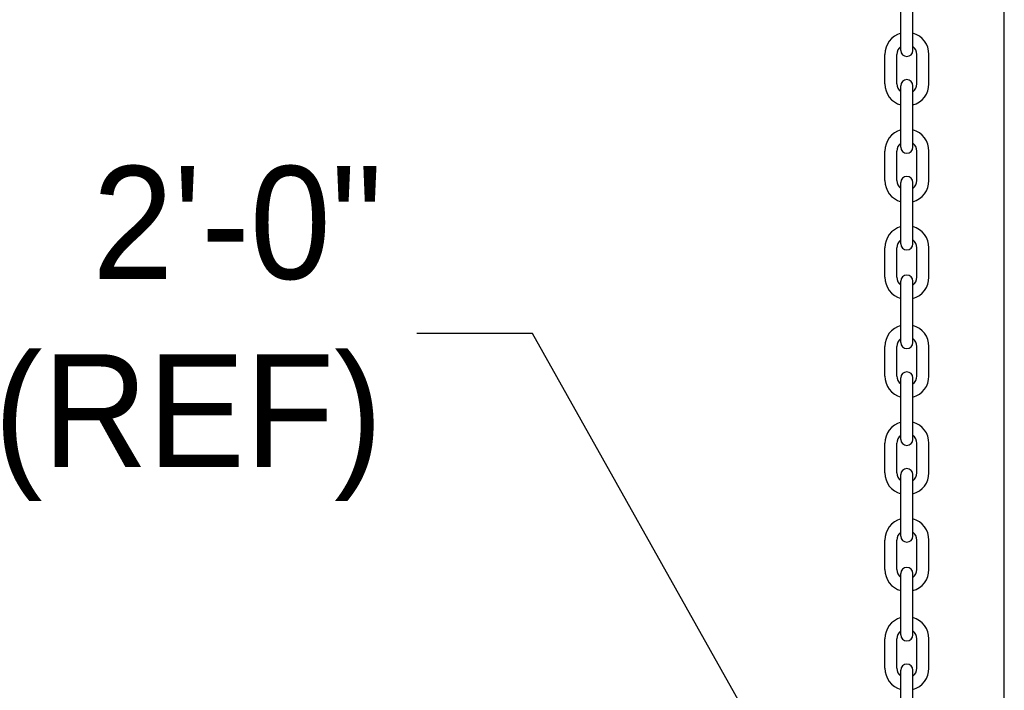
# Model space of a CAD drawing. Header units: inches. Extents: x 144.9 to 238.4, y 214.8 to 247.7.
# Tile 218 of 256: x 176.783 to 177.601, y 242.687 to 243.244. Entities that reach past the tile are written whole.
import ezdxf

# ---------------------------------------------------------------- set-up
doc = ezdxf.new("R2010")
doc.units = ezdxf.units.IN
doc.header["$LTSCALE"] = 0.25
doc.header["$MEASUREMENT"] = 0
doc.layers.add('ANNOTATIONS', color=1, linetype='Continuous')
doc.layers.add('MOTOR LH', color=7, linetype='Continuous')
doc.styles.add('ARIAL', font='arial.ttf', dxfattribs={"height": 0.09375})
doc.styles.add('ROMANS', font='Romans', dxfattribs={"height": 0.09375})
doc.styles.get("Standard").update_dxf_attribs({"font": 'romans.shx'})
doc.dimstyles.get("Standard").update_dxf_attribs({"dimscale": 60, "dimtxt": 0.0833, "dimasz": 0.0833, "dimexe": 0.0833, "dimexo": 0.04, "dimgap": 0.09, "dimtad": 0, "dimtih": 1, "dimtoh": 1, "dimdec": 4, "dimzin": 1, "dimdsep": 46, "dimlunit": 4, "dimtxsty": 'Standard', "dimcen": 0.09, "dimclrt": 150, "dimadec": 4, "dimazin": 2, "dimtfac": 1, "dimtdec": 0, "dimtofl": 0, "dimtmove": 0, "dimatfit": 3, "dimfxl": 1, "dimtolj": 1, "dimtzin": 0, "dimlwd": -1, "dimlwe": -1, "dimarcsym": 1})

msp = doc.modelspace()

# ---------------------------------------------------------------- linework, layer by layer
at = {"layer": 'MOTOR LH'}
for p, q in [((177.60081, 239.9945), (177.60081, 243.75255)), ((177.5149, 243.21812), (177.5149, 243.26916)), ((177.52491, 243.21812), (177.52491, 243.26916)), ((177.50159, 243.19041), (177.50159, 243.21483)), ((177.5116, 243.19041), (177.5116, 243.21483)), ((177.52821, 243.19041), (177.52821, 243.21483)), ((177.53822, 243.19041), (177.53822, 243.21483)), ((177.5149, 243.13778), (177.5149, 243.18882)), ((177.52491, 243.13778), (177.52491, 243.18882)), ((177.50159, 243.11007), (177.50159, 243.13449)), ((177.5116, 243.11007), (177.5116, 243.13449)), ((177.52821, 243.11007), (177.52821, 243.13449)), ((177.53822, 243.11007), (177.53822, 243.13449)), ((177.5149, 243.05744), (177.5149, 243.10848)), ((177.52491, 243.05744), (177.52491, 243.10848)), ((177.50159, 243.02973), (177.50159, 243.05415)), ((177.5116, 243.02973), (177.5116, 243.05415)), ((177.52821, 243.02973), (177.52821, 243.05415)), ((177.53822, 243.02973), (177.53822, 243.05415)), ((177.5149, 242.9754), (177.5149, 243.02643)), ((177.52491, 242.9754), (177.52491, 243.02643)), ((177.50159, 242.94768), (177.50159, 242.9721)), ((177.5116, 242.94768), (177.5116, 242.9721)), ((177.52821, 242.94768), (177.52821, 242.9721)), ((177.53822, 242.94768), (177.53822, 242.9721)), ((177.5149, 242.89506), (177.5149, 242.94609)), ((177.52491, 242.89506), (177.52491, 242.94609)), ((177.50159, 242.86734), (177.50159, 242.89176)), ((177.5116, 242.86734), (177.5116, 242.89176)), ((177.52821, 242.86734), (177.52821, 242.89176)), ((177.53822, 242.86734), (177.53822, 242.89176)), ((177.5149, 242.81472), (177.5149, 242.86575)), ((177.52491, 242.81472), (177.52491, 242.86575)), ((177.50159, 242.787), (177.50159, 242.81142)), ((177.5116, 242.787), (177.5116, 242.81142)), ((177.52821, 242.787), (177.52821, 242.81142)), ((177.53822, 242.787), (177.53822, 242.81142)), ((177.5149, 242.73267), (177.5149, 242.7837)), ((177.52491, 242.73267), (177.52491, 242.7837)), ((177.50159, 242.70495), (177.50159, 242.72937)), ((177.5116, 242.70495), (177.5116, 242.72937)), ((177.52821, 242.70495), (177.52821, 242.72937)), ((177.53822, 242.70495), (177.53822, 242.72937)), ((177.5149, 242.65233), (177.5149, 242.70336)), ((177.52491, 242.65233), (177.52491, 242.70336))]:
    msp.add_line(p, q, dxfattribs=at)
for centre, radius, start, end in [((177.5199, 243.21483), 0.01831, 105.86272, 180), ((177.5199, 243.21483), 0.01831, 0, 74.13728), ((177.5199, 243.21483), 0.0083, 127.08084, 180), ((177.5199, 243.21812), 0.00501, 180, 0), ((177.5199, 243.21483), 0.0083, 0, 52.91916), ((177.5199, 243.18882), 0.00501, 0, 180), ((177.5199, 243.19041), 0.01831, 180, 254.13728), ((177.5199, 243.19041), 0.0083, 180, 232.91916), ((177.5199, 243.19041), 0.01831, 285.86272, 0), ((177.5199, 243.19041), 0.0083, 307.08084, 0), ((177.5199, 243.13449), 0.01831, 105.86272, 180), ((177.5199, 243.13449), 0.01831, 0, 74.13728), ((177.5199, 243.13449), 0.0083, 127.08084, 180), ((177.5199, 243.13778), 0.00501, 180, 0), ((177.5199, 243.13449), 0.0083, 0, 52.91916), ((177.5199, 243.11007), 0.01831, 180, 254.13728), ((177.5199, 243.11007), 0.0083, 180, 232.91916), ((177.5199, 243.10848), 0.00501, 0, 180), ((177.5199, 243.11007), 0.01831, 285.86272, 0), ((177.5199, 243.11007), 0.0083, 307.08084, 0), ((177.5199, 243.05415), 0.01831, 105.86272, 180), ((177.5199, 243.05415), 0.01831, 0, 74.13728), ((177.5199, 243.05415), 0.0083, 127.08084, 180), ((177.5199, 243.05415), 0.0083, 0, 52.91916), ((177.5199, 243.05744), 0.00501, 180, 0), ((177.5199, 243.02973), 0.01831, 180, 254.13728), ((177.5199, 243.02973), 0.0083, 180, 232.91916), ((177.5199, 243.02643), 0.00501, 0, 180), ((177.5199, 243.02973), 0.01831, 285.86272, 0), ((177.5199, 243.02973), 0.0083, 307.08084, 0), ((177.5199, 242.9721), 0.01831, 105.86272, 180), ((177.5199, 242.9721), 0.01831, 0, 74.13728), ((177.5199, 242.9721), 0.0083, 127.08084, 180), ((177.5199, 242.9721), 0.0083, 0, 52.91916), ((177.5199, 242.9754), 0.00501, 180, 0), ((177.5199, 242.94768), 0.01831, 180, 254.13728), ((177.5199, 242.94768), 0.0083, 180, 232.91916), ((177.5199, 242.94609), 0.00501, 0, 180), ((177.5199, 242.94768), 0.01831, 285.86272, 0), ((177.5199, 242.94768), 0.0083, 307.08084, 0), ((177.5199, 242.89176), 0.01831, 105.86272, 180), ((177.5199, 242.89176), 0.01831, 0, 74.13728), ((177.5199, 242.89176), 0.0083, 127.08084, 180), ((177.5199, 242.89176), 0.0083, 0, 52.91916), ((177.5199, 242.89506), 0.00501, 180, 0), ((177.5199, 242.86734), 0.01831, 180, 254.13728), ((177.5199, 242.86734), 0.0083, 180, 232.91916), ((177.5199, 242.86575), 0.00501, 0, 180), ((177.5199, 242.86734), 0.01831, 285.86272, 0), ((177.5199, 242.86734), 0.0083, 307.08084, 0), ((177.5199, 242.81142), 0.01831, 105.86272, 180), ((177.5199, 242.81142), 0.01831, 0, 74.13728), ((177.5199, 242.81142), 0.0083, 127.08084, 180), ((177.5199, 242.81472), 0.00501, 180, 0), ((177.5199, 242.81142), 0.0083, 0, 52.91916), ((177.5199, 242.787), 0.01831, 180, 254.13728), ((177.5199, 242.787), 0.0083, 180, 232.91916), ((177.5199, 242.7837), 0.00501, 0, 180), ((177.5199, 242.787), 0.01831, 285.86272, 0), ((177.5199, 242.787), 0.0083, 307.08084, 0), ((177.5199, 242.72937), 0.01831, 105.86272, 180), ((177.5199, 242.72937), 0.01831, 0, 74.13728), ((177.5199, 242.72937), 0.0083, 127.08084, 180), ((177.5199, 242.72937), 0.0083, 0, 52.91916), ((177.5199, 242.73267), 0.00501, 180, 0), ((177.5199, 242.70336), 0.00501, 0, 180), ((177.5199, 242.70495), 0.01831, 180, 254.13728), ((177.5199, 242.70495), 0.0083, 180, 232.91916), ((177.5199, 242.70495), 0.01831, 285.86272, 0), ((177.5199, 242.70495), 0.0083, 307.08084, 0)]:
    msp.add_arc(centre, radius, start, end, dxfattribs=at)

# ---------------------------------------------------------------- texts
at = {"layer": 'ANNOTATIONS', "insert": (177.08496, 242.98293), "char_height": 0.09375, "attachment_point": 6, "style": 'ARIAL'}
msp.add_mtext('2\'-0"\\P(REF)', dxfattribs=at)

# ---------------------------------------------------------------- leaders
at = {"layer": 'ANNOTATIONS', "has_arrowhead": 0}
msp.add_leader([(177.41181, 242.622), (177.20887, 242.98293), (177.11306, 242.98293)], dimstyle='Standard', override={"dimtxt": 0.09375, "dimasz": 0.09375, "dimexe": 0.046875, "dimgap": 0.09, "dimtad": 0, "dimtih": 0, "dimtoh": 0, "dimtxsty": 'ROMANS'}, dxfattribs=at)

doc.saveas('drawing.dxf')
